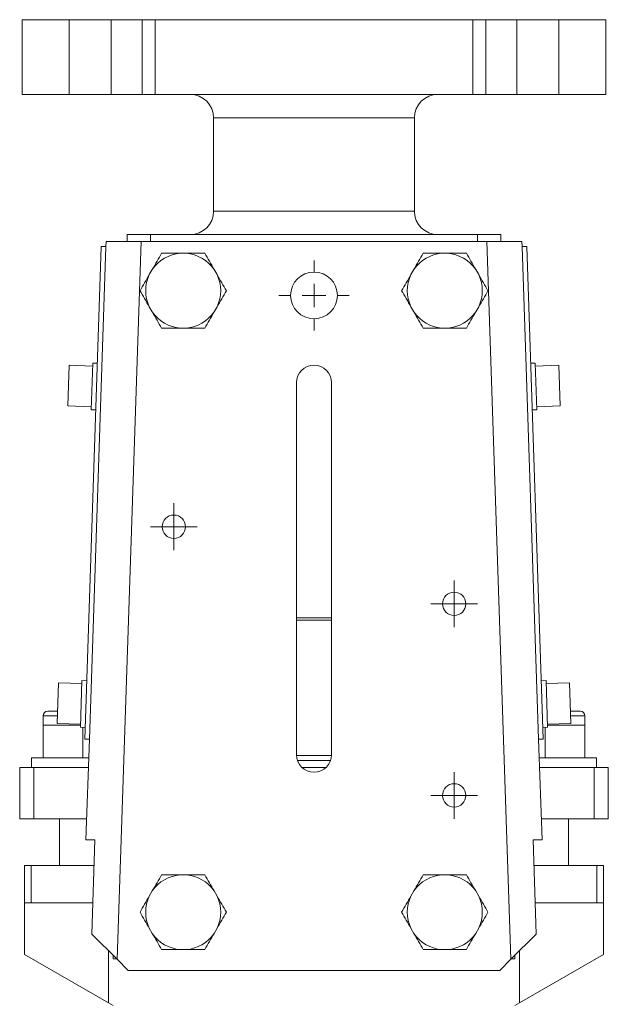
# Model space of a CAD drawing. Header units: millimetres. Extents: x -0.143 to 0.239, y 0.006 to 0.509.
# Tile 2 of 3: x -0.138 to -0.012, y 0.298 to 0.509. Entities that reach past the tile are written whole.
import ezdxf

# ---------------------------------------------------------------- set-up
doc = ezdxf.new("R2010")
doc.units = ezdxf.units.MM

# ---------------------------------------------------------------- blocks, each defined once
blk = doc.blocks.new('SW_CENTERMARKSYMBOL_0')
at = {"color": 0, "linetype": 'Continuous', "lineweight": 0}
for p, q in [((0, 0.005), (0, 0.0075)), ((0, 0), (0, 0.0025)), ((-0.005, 0), (-0.0075, 0)), ((0, 0), (-0.0025, 0)), ((0, 0), (0, -0.0025)), ((0, 0), (0.0025, 0)), ((0.005, 0), (0.0075, 0)), ((0, -0.005), (0, -0.0075))]:
    blk.add_line(p, q, dxfattribs=at)
blk = doc.blocks.new('SW_CENTERMARKSYMBOL_1')
at = {"color": 0, "linetype": 'Continuous', "lineweight": 0}
for p, q in [((0, 0.0025), (0, 0.005)), ((0, 0), (0, 0.0025)), ((-0.0025, 0), (-0.005, 0)), ((0, 0), (-0.0025, 0)), ((0, 0), (0, -0.0025)), ((0, 0), (0.0025, 0)), ((0.0025, 0), (0.005, 0)), ((0, -0.0025), (0, -0.005))]:
    blk.add_line(p, q, dxfattribs=at)
blk = doc.blocks.new('SW_CENTERMARKSYMBOL_2')
at = {"color": 0, "linetype": 'Continuous', "lineweight": 0}
for p, q in [((0, 0.0025), (0, 0.005)), ((0, 0), (0, 0.0025)), ((-0.0025, 0), (-0.005, 0)), ((0, 0), (-0.0025, 0)), ((0, 0), (0, -0.0025)), ((0, 0), (0.0025, 0)), ((0.0025, 0), (0.005, 0)), ((0, -0.0025), (0, -0.005))]:
    blk.add_line(p, q, dxfattribs=at)
blk = doc.blocks.new('SW_CENTERMARKSYMBOL_3')
at = {"color": 0, "linetype": 'Continuous', "lineweight": 0}
for p, q in [((0, 0.0025), (0, 0.005)), ((0, 0), (0, 0.0025)), ((-0.0025, 0), (-0.005, 0)), ((0, 0), (-0.0025, 0)), ((0, 0), (0, -0.0025)), ((0, 0), (0.0025, 0)), ((0.0025, 0), (0.005, 0)), ((0, -0.0025), (0, -0.005))]:
    blk.add_line(p, q, dxfattribs=at)

msp = doc.modelspace()

# ---------------------------------------------------------------- linework, layer by layer
at = {"color": 7, "linetype": 'Continuous', "lineweight": 15}
for p, q in [((-0.1379952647, 0.5087245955), (-0.1379952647, 0.4927245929)), ((-0.1379952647, 0.5087245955), (-0.127919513, 0.5087245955)), ((-0.127919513, 0.5087245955), (-0.127919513, 0.4927245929)), ((-0.127919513, 0.5087245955), (-0.1189110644, 0.5087245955)), ((-0.1189110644, 0.5087245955), (-0.1189110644, 0.4927245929)), ((-0.1189110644, 0.5087245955), (-0.1122571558, 0.5087245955)), ((-0.1122571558, 0.5087245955), (-0.1122571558, 0.4927245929)), ((-0.1122571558, 0.5087245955), (-0.1095239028, 0.5087245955)), ((-0.1095239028, 0.5087245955), (-0.1095239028, 0.4927245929)), ((-0.1095239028, 0.5087245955), (-0.0414666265, 0.5087245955)), ((-0.0414666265, 0.5087245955), (-0.0414666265, 0.4927245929)), ((-0.0414666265, 0.5087245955), (-0.0387333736, 0.5087245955)), ((-0.0387333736, 0.4927245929), (-0.0387333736, 0.5087245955)), ((-0.0387333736, 0.5087245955), (-0.0320794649, 0.5087245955)), ((-0.0320794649, 0.5087245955), (-0.0320794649, 0.4927245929)), ((-0.0320794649, 0.5087245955), (-0.0230710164, 0.5087245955)), ((-0.0230710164, 0.5087245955), (-0.0230710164, 0.4927245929)), ((-0.0230710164, 0.5087245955), (-0.0129952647, 0.5087245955)), ((-0.0129952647, 0.4927245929), (-0.0129952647, 0.5087245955)), ((-0.1379952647, 0.4927245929), (-0.127919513, 0.4927245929)), ((-0.127919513, 0.4927245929), (-0.1189110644, 0.4927245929)), ((-0.1189110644, 0.4927245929), (-0.1122571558, 0.4927245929)), ((-0.1122571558, 0.4927245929), (-0.1095239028, 0.4927245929)), ((-0.1095239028, 0.4927245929), (-0.0414666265, 0.4927245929)), ((-0.0414666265, 0.4927245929), (-0.0387333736, 0.4927245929)), ((-0.0387333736, 0.4927245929), (-0.0320794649, 0.4927245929)), ((-0.0320794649, 0.4927245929), (-0.0230710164, 0.4927245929)), ((-0.0230710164, 0.4927245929), (-0.0129952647, 0.4927245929)), ((-0.0969952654, 0.4877245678), (-0.0969952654, 0.4677245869)), ((-0.0539952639, 0.4677245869), (-0.0539952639, 0.4877245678)), ((-0.1154952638, 0.4627245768), (-0.1154952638, 0.4612245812)), ((-0.1154952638, 0.4627245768), (-0.1104952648, 0.4627245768)), ((-0.1104952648, 0.4627245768), (-0.1104952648, 0.4612245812)), ((-0.1104952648, 0.4627245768), (-0.0404952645, 0.4627245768)), ((-0.0404952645, 0.4627245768), (-0.0404952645, 0.4612245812)), ((-0.0404952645, 0.4627245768), (-0.0354952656, 0.4627245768)), ((-0.0354952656, 0.4627245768), (-0.0354952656, 0.4612245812)), ((-0.1210303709, 0.46019883), (-0.1245807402, 0.3547585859)), ((-0.1200309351, 0.4601651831), (-0.1235813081, 0.3547249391)), ((-0.1210303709, 0.46019883), (-0.1200309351, 0.4601651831)), ((-0.1200309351, 0.4601651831), (-0.1199952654, 0.4612245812)), ((-0.1199952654, 0.4612245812), (-0.1124910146, 0.4612245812)), ((-0.1124910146, 0.4612245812), (-0.1176624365, 0.3076417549)), ((-0.1124910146, 0.4612245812), (-0.0754952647, 0.4612245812)), ((-0.0754952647, 0.4612245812), (-0.0384995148, 0.4612245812)), ((-0.0333280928, 0.3076417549), (-0.0384995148, 0.4612245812)), ((-0.0384995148, 0.4612245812), (-0.0309952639, 0.4612245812)), ((-0.0309952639, 0.4612245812), (-0.0309595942, 0.4601651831)), ((-0.0299601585, 0.46019883), (-0.0309595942, 0.4601651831)), ((-0.0309595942, 0.4601651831), (-0.0274092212, 0.3547249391)), ((-0.0299601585, 0.46019883), (-0.0264097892, 0.3547585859)), ((-0.1028560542, 0.4587287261), (-0.1041344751, 0.4587287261)), ((-0.0468560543, 0.4587287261), (-0.0481344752, 0.4587287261)), ((-0.1101056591, 0.455281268), (-0.1107448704, 0.4541741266)), ((-0.0962456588, 0.4541741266), (-0.0968848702, 0.455281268)), ((-0.0541056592, 0.455281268), (-0.0547448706, 0.4541741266)), ((-0.0402456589, 0.4541741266), (-0.0408848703, 0.455281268)), ((-0.1107448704, 0.4472791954), (-0.1101056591, 0.4461720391)), ((-0.0968848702, 0.4461720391), (-0.0962456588, 0.4472791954)), ((-0.0547448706, 0.4472791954), (-0.0541056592, 0.4461720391)), ((-0.0408848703, 0.4461720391), (-0.0402456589, 0.4472791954)), ((-0.1041344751, 0.442724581), (-0.1028560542, 0.442724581)), ((-0.0481344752, 0.442724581), (-0.0468560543, 0.442724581)), ((-0.1278898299, 0.4347752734), (-0.1281832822, 0.4260602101)), ((-0.1228926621, 0.4346070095), (-0.1278898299, 0.4347752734)), ((-0.1228711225, 0.4352466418), (-0.1232076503, 0.4252523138)), ((-0.1218716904, 0.435212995), (-0.1228711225, 0.4352466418)), ((-0.0281194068, 0.4352466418), (-0.0291188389, 0.435212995)), ((-0.0281194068, 0.4352466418), (-0.027782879, 0.4252523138)), ((-0.0231006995, 0.4347752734), (-0.0280978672, 0.4346070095)), ((-0.0231006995, 0.4347752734), (-0.0228072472, 0.4260602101)), ((-0.0792452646, 0.3514245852), (-0.0792452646, 0.4310245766)), ((-0.0717452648, 0.4310245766), (-0.0717452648, 0.3514245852)), ((-0.1281832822, 0.4260602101), (-0.1231861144, 0.4258919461)), ((-0.0278044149, 0.4258919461), (-0.0228072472, 0.4260602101)), ((-0.1232076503, 0.4252523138), (-0.1222082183, 0.425218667)), ((-0.0287823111, 0.425218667), (-0.027782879, 0.4252523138)), ((-0.0717452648, 0.3807245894), (-0.0792452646, 0.3807245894)), ((-0.0717452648, 0.380224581), (-0.0792452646, 0.380224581)), ((-0.1301782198, 0.3668137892), (-0.1304716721, 0.3580987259)), ((-0.1251810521, 0.3666455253), (-0.1301782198, 0.3668137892)), ((-0.1251595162, 0.3672851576), (-0.125496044, 0.3572908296)), ((-0.1241600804, 0.3672515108), (-0.1251595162, 0.3672851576)), ((-0.0258310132, 0.3672851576), (-0.026830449, 0.3672515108)), ((-0.0258310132, 0.3672851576), (-0.0254944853, 0.3572908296)), ((-0.0208123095, 0.3668137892), (-0.0258094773, 0.3666455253)), ((-0.0208123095, 0.3668137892), (-0.0205188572, 0.3580987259)), ((-0.1324952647, 0.3607245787), (-0.1303832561, 0.3607245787)), ((-0.0206072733, 0.3607245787), (-0.0184952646, 0.3607245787)), ((-0.133495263, 0.3597245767), (-0.133495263, 0.3577245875)), ((-0.0174952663, 0.3577245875), (-0.0174952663, 0.3597245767)), ((-0.133495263, 0.3577245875), (-0.133495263, 0.3507245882)), ((-0.1292452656, 0.3577245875), (-0.133495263, 0.3577245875)), ((-0.1304716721, 0.3580987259), (-0.1254745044, 0.357930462)), ((-0.1254814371, 0.3577245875), (-0.1292452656, 0.3577245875)), ((-0.125496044, 0.3572908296), (-0.1244966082, 0.3572571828)), ((-0.1249952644, 0.3572739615), (-0.1249952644, 0.3507245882)), ((-0.0264939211, 0.3572571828), (-0.0254944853, 0.3572908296)), ((-0.0259952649, 0.3572739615), (-0.0259952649, 0.3507245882)), ((-0.025516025, 0.357930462), (-0.0205188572, 0.3580987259)), ((-0.0255090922, 0.3577245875), (-0.0217452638, 0.3577245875)), ((-0.0217452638, 0.3577245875), (-0.0174952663, 0.3577245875)), ((-0.0174952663, 0.3577245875), (-0.0174952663, 0.3507245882)), ((-0.1245807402, 0.3547585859), (-0.1235813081, 0.3547249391)), ((-0.1243052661, 0.3332245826), (-0.1235813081, 0.3547249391)), ((-0.0264097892, 0.3547585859), (-0.0274092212, 0.3547249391)), ((-0.0274092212, 0.3547249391), (-0.0266852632, 0.3332245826)), ((-0.1359952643, 0.3507245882), (-0.1359952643, 0.3487245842)), ((-0.1236984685, 0.3507245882), (-0.1359952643, 0.3507245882)), ((-0.0717506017, 0.3512245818), (-0.0792399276, 0.3512245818)), ((-0.0719424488, 0.3502245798), (-0.0790480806, 0.3502245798)), ((-0.0272920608, 0.3507245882), (-0.014995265, 0.3507245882)), ((-0.014995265, 0.3487245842), (-0.014995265, 0.3507245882)), ((-0.1384952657, 0.3487245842), (-0.1384952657, 0.3377245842)), ((-0.1384952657, 0.3487245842), (-0.1354952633, 0.3487245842)), ((-0.1354952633, 0.3487245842), (-0.1354952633, 0.3377245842)), ((-0.1354952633, 0.3487245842), (-0.1237833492, 0.3487245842)), ((-0.0780976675, 0.3487245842), (-0.0728928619, 0.3487245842)), ((-0.0272071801, 0.3487245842), (-0.015495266, 0.3487245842)), ((-0.015495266, 0.3487245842), (-0.015495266, 0.3377245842)), ((-0.015495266, 0.3487245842), (-0.0124952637, 0.3487245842)), ((-0.0124952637, 0.3487245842), (-0.0124952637, 0.3377245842)), ((-0.1384952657, 0.3377245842), (-0.1354952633, 0.3377245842)), ((-0.1354952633, 0.3377245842), (-0.12415374, 0.3377245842)), ((-0.1299952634, 0.3377245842), (-0.1299952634, 0.3277245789)), ((-0.0268367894, 0.3377245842), (-0.015495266, 0.3377245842)), ((-0.020995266, 0.3277245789), (-0.020995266, 0.3377245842)), ((-0.015495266, 0.3377245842), (-0.0124952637, 0.3377245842)), ((-0.1223943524, 0.3332245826), (-0.1243052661, 0.3332245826)), ((-0.1230735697, 0.3130528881), (-0.1223943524, 0.3332245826)), ((-0.0266852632, 0.3332245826), (-0.0285961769, 0.3332245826)), ((-0.0285961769, 0.3332245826), (-0.0279169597, 0.3130528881)), ((-0.1374952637, 0.319724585), (-0.1374952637, 0.3277245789)), ((-0.1374952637, 0.3277245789), (-0.1360307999, 0.3277245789)), ((-0.1360307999, 0.319724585), (-0.1360307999, 0.3277245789)), ((-0.1360307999, 0.3277245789), (-0.1225795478, 0.3277245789)), ((-0.0284109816, 0.3277245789), (-0.0149597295, 0.3277245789)), ((-0.0149597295, 0.319724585), (-0.0149597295, 0.3277245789)), ((-0.0149597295, 0.3277245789), (-0.0134952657, 0.3277245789)), ((-0.0134952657, 0.319724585), (-0.0134952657, 0.3277245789)), ((-0.1028560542, 0.3257287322), (-0.1041344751, 0.3257287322)), ((-0.0468560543, 0.3257287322), (-0.0481344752, 0.3257287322)), ((-0.1101056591, 0.3222812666), (-0.1107448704, 0.3211741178)), ((-0.0962456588, 0.3211741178), (-0.0968848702, 0.3222812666)), ((-0.0541056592, 0.3222812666), (-0.0547448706, 0.3211741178)), ((-0.0402456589, 0.3211741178), (-0.0408848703, 0.3222812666)), ((-0.1374952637, 0.319724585), (-0.1374952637, 0.3086942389)), ((-0.1374952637, 0.319724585), (-0.1360307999, 0.319724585)), ((-0.1360307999, 0.319724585), (-0.1228489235, 0.319724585)), ((-0.0281416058, 0.319724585), (-0.0149597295, 0.319724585)), ((-0.0149597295, 0.319724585), (-0.0134952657, 0.319724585)), ((-0.0134952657, 0.3086942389), (-0.0134952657, 0.319724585)), ((-0.1107448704, 0.3142791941), (-0.1101056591, 0.3131720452)), ((-0.0968848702, 0.3131720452), (-0.0962456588, 0.3142791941)), ((-0.0547448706, 0.3142791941), (-0.0541056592, 0.3131720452)), ((-0.0408848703, 0.3131720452), (-0.0402456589, 0.3142791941)), ((-0.1176624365, 0.3076417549), (-0.1230735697, 0.3130528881)), ((-0.0279169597, 0.3130528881), (-0.0333280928, 0.3076417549)), ((-0.1374952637, 0.3086942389), (-0.1194952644, 0.2983019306)), ((-0.1177452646, 0.307724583), (-0.1184952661, 0.307724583)), ((-0.1152452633, 0.3052245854), (-0.1176624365, 0.3076417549)), ((-0.1041344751, 0.3097245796), (-0.1028560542, 0.3097245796)), ((-0.0481344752, 0.3097245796), (-0.0468560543, 0.3097245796)), ((-0.0333280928, 0.3076417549), (-0.0357452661, 0.3052245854)), ((-0.0324952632, 0.307724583), (-0.0332452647, 0.307724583)), ((-0.0314952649, 0.2983019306), (-0.0134952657, 0.3086942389)), ((-0.1152452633, 0.3052245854), (-0.0357452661, 0.3052245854)), ((-0.1194952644, 0.2983019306), (-0.1184952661, 0.2977245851)), ((-0.0324952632, 0.2977245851), (-0.0314952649, 0.2983019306))]:
    msp.add_line(p, q, dxfattribs=at)
at = {"color": 8, "linetype": 'Continuous', "lineweight": 15}
for p, q in [((-0.0754952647, 0.4877245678), (-0.0969952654, 0.4877245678)), ((-0.0539952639, 0.4877245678), (-0.0754952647, 0.4877245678)), ((-0.0969952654, 0.4677245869), (-0.0539952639, 0.4677245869)), ((-0.130416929, 0.3597245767), (-0.133495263, 0.3597245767)), ((-0.0174952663, 0.3597245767), (-0.0205736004, 0.3597245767)), ((-0.1194952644, 0.2983019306), (-0.1194952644, 0.3094745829)), ((-0.1184952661, 0.307724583), (-0.1184952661, 0.3084745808)), ((-0.0324952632, 0.307724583), (-0.0324952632, 0.3084745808)), ((-0.0314952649, 0.2983019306), (-0.0314952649, 0.3094745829))]:
    msp.add_line(p, q, dxfattribs=at)
at = {"color": 7, "linetype": 'Continuous', "lineweight": 15}
for centre, radius in [((-0.0754952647, 0.4497245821), 0.005), ((-0.1054952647, 0.4002245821), 0.0025), ((-0.0454952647, 0.3837245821), 0.0025), ((-0.0454952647, 0.3427245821), 0.0025)]:
    msp.add_circle(centre, radius, dxfattribs=at)
for centre, radius, start, end in [((-0.1019952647, 0.4877245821), 0.005, 0, 90), ((-0.0489952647, 0.4877245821), 0.005, 90, 180), ((-0.1019952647, 0.4677245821), 0.005, 270, 0), ((-0.0489952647, 0.4677245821), 0.005, 180, 270), ((-0.1034952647, 0.4507266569), 0.0080275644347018, 94.5671272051, 145.4328727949), ((-0.1034952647, 0.4507266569), 0.0080275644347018, 34.5671272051, 85.4328727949), ((-0.0474952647, 0.4507266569), 0.0080275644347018, 94.5671272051, 145.4328727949), ((-0.0474952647, 0.4507266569), 0.0080275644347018, 34.5671272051, 85.4328727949), ((-0.1034952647, 0.4507266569), 0.0080275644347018, 154.5671272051, 205.4328727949), ((-0.1034952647, 0.4507266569), 0.0080275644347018, 334.5671272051, 25.4328727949), ((-0.0474952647, 0.4507266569), 0.0080275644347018, 154.5671272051, 205.4328727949), ((-0.0474952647, 0.4507266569), 0.0080275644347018, 334.5671272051, 25.4328727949), ((-0.1034952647, 0.4507266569), 0.0080275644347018, 214.5671272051, 265.4328727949), ((-0.1034952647, 0.4507266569), 0.0080275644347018, 274.5671272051, 325.4328727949), ((-0.0474952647, 0.4507266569), 0.0080275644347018, 214.5671272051, 265.4328727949), ((-0.0474952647, 0.4507266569), 0.0080275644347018, 274.5671272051, 325.4328727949), ((-0.0754952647, 0.4310245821), 0.00375, 0, 180), ((-0.1324952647, 0.3597245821), 0.001, 90, 180), ((-0.0184952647, 0.3597245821), 0.001, 0, 90), ((-0.0754952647, 0.3514245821), 0.00375, 180, 0), ((-0.1034952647, 0.3177266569), 0.0080275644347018, 94.5671272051, 145.4328727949), ((-0.1034952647, 0.3177266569), 0.0080275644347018, 34.5671272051, 85.4328727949), ((-0.0474952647, 0.3177266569), 0.0080275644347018, 94.5671272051, 145.4328727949), ((-0.0474952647, 0.3177266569), 0.0080275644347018, 34.5671272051, 85.4328727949), ((-0.1034952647, 0.3177266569), 0.0080275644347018, 154.5671272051, 205.4328727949), ((-0.1034952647, 0.3177266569), 0.0080275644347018, 334.5671272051, 25.4328727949), ((-0.0474952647, 0.3177266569), 0.0080275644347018, 154.5671272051, 205.4328727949), ((-0.0474952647, 0.3177266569), 0.0080275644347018, 334.5671272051, 25.4328727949), ((-0.1034952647, 0.3177266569), 0.0080275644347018, 214.5671272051, 265.4328727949), ((-0.1034952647, 0.3177266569), 0.0080275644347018, 274.5671272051, 325.4328727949), ((-0.0474952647, 0.3177266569), 0.0080275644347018, 214.5671272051, 265.4328727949), ((-0.0474952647, 0.3177266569), 0.0080275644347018, 274.5671272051, 325.4328727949)]:
    msp.add_arc(centre, radius, start, end, dxfattribs=at)
for points, knots in [([(-0.1081152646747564, 0.4587287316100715), (-0.1084371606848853, 0.4581711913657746), (-0.1087630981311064, 0.4576066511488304), (-0.1094266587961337, 0.456457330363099), (-0.1097659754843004, 0.4558696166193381), (-0.1101056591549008, 0.4552812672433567)], [0, 0, 0, 0, 0.5, 0.5, 1, 1, 1, 1]), ([(-0.1081152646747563, 0.4587287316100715), (-0.1074700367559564, 0.4587287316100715), (-0.1068167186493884, 0.4587287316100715), (-0.1054866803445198, 0.4587287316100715), (-0.1048065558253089, 0.4587287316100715), (-0.1041344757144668, 0.4587287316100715)], [0, 0, 0, 0, 0.5, 0.5, 1, 1, 1, 1]), ([(-0.102856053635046, 0.4587287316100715), (-0.1021857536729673, 0.4587287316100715), (-0.1015188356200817, 0.4587287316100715), (-0.1001906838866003, 0.4587287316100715), (-0.0995261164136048, 0.4587287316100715), (-0.0988752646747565, 0.4587287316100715)], [0, 0, 0, 0, 0.5, 0.5, 1, 1, 1, 1]), ([(-0.0521152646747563, 0.4587287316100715), (-0.0524371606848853, 0.4581711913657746), (-0.0527630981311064, 0.4576066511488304), (-0.0534266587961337, 0.456457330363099), (-0.0537659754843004, 0.4558696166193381), (-0.0541056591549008, 0.4552812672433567)], [0, 0, 0, 0, 0.5, 0.5, 1, 1, 1, 1]), ([(-0.0521152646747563, 0.4587287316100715), (-0.0514700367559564, 0.4587287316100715), (-0.0508167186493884, 0.4587287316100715), (-0.0494866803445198, 0.4587287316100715), (-0.0488065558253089, 0.4587287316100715), (-0.0481344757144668, 0.4587287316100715)], [0, 0, 0, 0, 0.5, 0.5, 1, 1, 1, 1]), ([(-0.046856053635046, 0.4587287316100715), (-0.0461857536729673, 0.4587287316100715), (-0.0455188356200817, 0.4587287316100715), (-0.0441906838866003, 0.4587287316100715), (-0.0435261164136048, 0.4587287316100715), (-0.0428752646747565, 0.4587287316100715)], [0, 0, 0, 0, 0.5, 0.5, 1, 1, 1, 1]), ([(-0.0942552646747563, 0.4507266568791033), (-0.0945771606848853, 0.4512841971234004), (-0.0949030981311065, 0.4518487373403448), (-0.0955666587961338, 0.4529980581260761), (-0.0959059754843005, 0.453585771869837), (-0.0962456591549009, 0.4541741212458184)], [0, 0, 0, 0, 0.5, 0.5, 1, 1, 1, 1]), ([(-0.0382552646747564, 0.4507266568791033), (-0.0385771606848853, 0.4512841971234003), (-0.0389030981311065, 0.4518487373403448), (-0.0395666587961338, 0.4529980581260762), (-0.0399059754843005, 0.4535857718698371), (-0.0402456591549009, 0.4541741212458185)], [0, 0, 0, 0, 0.5, 0.5, 1, 1, 1, 1]), ([(-0.1127352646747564, 0.4507266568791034), (-0.1124133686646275, 0.4501691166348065), (-0.1120874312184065, 0.4496045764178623), (-0.1114238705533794, 0.4484552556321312), (-0.1110845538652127, 0.4478675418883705), (-0.1107448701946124, 0.4472791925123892)], [0, 0, 0, 0, 0.5, 0.5, 1, 1, 1, 1]), ([(-0.0567352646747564, 0.4507266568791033), (-0.0564133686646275, 0.4501691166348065), (-0.0560874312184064, 0.4496045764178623), (-0.0554238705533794, 0.4484552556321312), (-0.0550845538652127, 0.4478675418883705), (-0.0547448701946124, 0.4472791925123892)], [0, 0, 0, 0, 0.5, 0.5, 1, 1, 1, 1]), ([(-0.0988752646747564, 0.442724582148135), (-0.0985533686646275, 0.4432821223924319), (-0.0982274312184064, 0.4438466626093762), (-0.0975638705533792, 0.4449959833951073), (-0.0972245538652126, 0.445583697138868), (-0.0968848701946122, 0.4461720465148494)], [0, 0, 0, 0, 0.5, 0.5, 1, 1, 1, 1]), ([(-0.0428752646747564, 0.4427245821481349), (-0.0425533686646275, 0.4432821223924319), (-0.0422274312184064, 0.4438466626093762), (-0.0415638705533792, 0.4449959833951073), (-0.0412245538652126, 0.445583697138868), (-0.0408848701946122, 0.4461720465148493)], [0, 0, 0, 0, 0.5, 0.5, 1, 1, 1, 1]), ([(-0.1081152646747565, 0.4427245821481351), (-0.1074701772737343, 0.442724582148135), (-0.1068171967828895, 0.442724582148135), (-0.1054884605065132, 0.4427245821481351), (-0.1048076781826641, 0.4427245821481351), (-0.1041344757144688, 0.4427245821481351)], [0, 0, 0, 0, 0.4999999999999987, 0.4999999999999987, 1, 1, 1, 1]), ([(-0.1028560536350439, 0.4427245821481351), (-0.1021851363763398, 0.4427245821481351), (-0.1015181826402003, 0.4427245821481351), (-0.100190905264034, 0.4427245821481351), (-0.099527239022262, 0.4427245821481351), (-0.0988752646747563, 0.4427245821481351)], [0, 0, 0, 0, 0.5, 0.5, 1, 1, 1, 1]), ([(-0.0521152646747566, 0.4427245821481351), (-0.0514701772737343, 0.4427245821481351), (-0.0508171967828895, 0.4427245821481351), (-0.0494884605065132, 0.4427245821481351), (-0.0488076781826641, 0.4427245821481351), (-0.0481344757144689, 0.4427245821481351)], [0, 0, 0, 0, 0.5, 0.5, 1, 1, 1, 1]), ([(-0.0468560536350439, 0.4427245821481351), (-0.0461851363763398, 0.4427245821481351), (-0.0455181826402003, 0.4427245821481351), (-0.044190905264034, 0.4427245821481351), (-0.043527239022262, 0.4427245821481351), (-0.0428752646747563, 0.4427245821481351)], [0, 0, 0, 0, 0.5, 0.5, 1, 1, 1, 1]), ([(-0.1081152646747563, 0.3257287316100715), (-0.1084371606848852, 0.3251711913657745), (-0.1087630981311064, 0.3246066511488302), (-0.1094266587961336, 0.323457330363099), (-0.1097659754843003, 0.3228696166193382), (-0.1101056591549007, 0.3222812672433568)], [0, 0, 0, 0, 0.5, 0.5, 1, 1, 1, 1]), ([(-0.1081152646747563, 0.3257287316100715), (-0.1074700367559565, 0.3257287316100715), (-0.1068167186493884, 0.3257287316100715), (-0.1054866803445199, 0.3257287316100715), (-0.104806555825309, 0.3257287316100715), (-0.1041344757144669, 0.3257287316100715)], [0, 0, 0, 0, 0.5, 0.5, 1, 1, 1, 1]), ([(-0.1028560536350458, 0.3257287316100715), (-0.1021857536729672, 0.3257287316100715), (-0.1015188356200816, 0.3257287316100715), (-0.1001906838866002, 0.3257287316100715), (-0.0995261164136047, 0.3257287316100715), (-0.0988752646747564, 0.3257287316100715)], [0, 0, 0, 0, 0.5, 0.5, 1, 1, 1, 1]), ([(-0.0521152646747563, 0.3257287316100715), (-0.0524371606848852, 0.3251711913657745), (-0.0527630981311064, 0.3246066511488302), (-0.0534266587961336, 0.323457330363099), (-0.0537659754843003, 0.3228696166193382), (-0.0541056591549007, 0.3222812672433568)], [0, 0, 0, 0, 0.5, 0.5, 1, 1, 1, 1]), ([(-0.0521152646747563, 0.3257287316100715), (-0.0514700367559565, 0.3257287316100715), (-0.0508167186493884, 0.3257287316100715), (-0.0494866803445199, 0.3257287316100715), (-0.048806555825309, 0.3257287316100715), (-0.0481344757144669, 0.3257287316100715)], [0, 0, 0, 0, 0.5, 0.5, 1, 1, 1, 1]), ([(-0.0468560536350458, 0.3257287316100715), (-0.0461857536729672, 0.3257287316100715), (-0.0455188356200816, 0.3257287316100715), (-0.0441906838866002, 0.3257287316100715), (-0.0435261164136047, 0.3257287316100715), (-0.0428752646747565, 0.3257287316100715)], [0, 0, 0, 0, 0.4999999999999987, 0.4999999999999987, 1, 1, 1, 1]), ([(-0.0942552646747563, 0.3177266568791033), (-0.0945771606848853, 0.3182841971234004), (-0.0949030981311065, 0.3188487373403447), (-0.0955666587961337, 0.3199980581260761), (-0.0959059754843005, 0.3205857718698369), (-0.0962456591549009, 0.3211741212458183)], [0, 0, 0, 0, 0.5, 0.5, 1, 1, 1, 1]), ([(-0.0382552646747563, 0.3177266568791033), (-0.0385771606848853, 0.3182841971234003), (-0.0389030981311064, 0.3188487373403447), (-0.0395666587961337, 0.3199980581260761), (-0.0399059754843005, 0.3205857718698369), (-0.0402456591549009, 0.3211741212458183)], [0, 0, 0, 0, 0.5, 0.5, 1, 1, 1, 1]), ([(-0.1127352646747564, 0.3177266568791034), (-0.1124133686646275, 0.3171691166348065), (-0.1120874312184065, 0.3166045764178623), (-0.1114238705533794, 0.3154552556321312), (-0.1110845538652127, 0.3148675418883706), (-0.1107448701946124, 0.3142791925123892)], [0, 0, 0, 0, 0.5, 0.5, 1, 1, 1, 1]), ([(-0.0567352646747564, 0.3177266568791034), (-0.0564133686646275, 0.3171691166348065), (-0.0560874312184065, 0.3166045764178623), (-0.0554238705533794, 0.3154552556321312), (-0.0550845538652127, 0.3148675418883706), (-0.0547448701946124, 0.3142791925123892)], [0, 0, 0, 0, 0.5, 0.5, 1, 1, 1, 1]), ([(-0.0988752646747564, 0.309724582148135), (-0.0985533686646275, 0.310282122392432), (-0.0982274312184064, 0.3108466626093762), (-0.0975638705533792, 0.3119959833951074), (-0.0972245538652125, 0.3125836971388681), (-0.0968848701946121, 0.3131720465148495)], [0, 0, 0, 0, 0.5, 0.5, 1, 1, 1, 1]), ([(-0.0428752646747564, 0.309724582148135), (-0.0425533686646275, 0.310282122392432), (-0.0422274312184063, 0.3108466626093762), (-0.0415638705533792, 0.3119959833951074), (-0.0412245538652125, 0.3125836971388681), (-0.0408848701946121, 0.3131720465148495)], [0, 0, 0, 0, 0.5, 0.5, 1, 1, 1, 1]), ([(-0.1081152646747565, 0.3097245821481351), (-0.1074701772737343, 0.3097245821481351), (-0.1068171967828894, 0.3097245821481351), (-0.1054884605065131, 0.3097245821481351), (-0.1048076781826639, 0.3097245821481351), (-0.1041344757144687, 0.3097245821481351)], [0, 0, 0, 0, 0.4999999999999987, 0.4999999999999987, 1, 1, 1, 1]), ([(-0.102856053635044, 0.3097245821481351), (-0.1021851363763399, 0.3097245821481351), (-0.1015181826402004, 0.3097245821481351), (-0.100190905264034, 0.3097245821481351), (-0.099527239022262, 0.3097245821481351), (-0.0988752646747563, 0.3097245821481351)], [0, 0, 0, 0, 0.5, 0.5, 1, 1, 1, 1]), ([(-0.0521152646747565, 0.3097245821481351), (-0.0514701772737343, 0.3097245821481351), (-0.0508171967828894, 0.3097245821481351), (-0.0494884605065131, 0.3097245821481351), (-0.0488076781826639, 0.3097245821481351), (-0.0481344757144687, 0.3097245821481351)], [0, 0, 0, 0, 0.5, 0.5, 1, 1, 1, 1]), ([(-0.0468560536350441, 0.3097245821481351), (-0.0461851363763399, 0.3097245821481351), (-0.0455181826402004, 0.3097245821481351), (-0.044190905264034, 0.3097245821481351), (-0.043527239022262, 0.3097245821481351), (-0.0428752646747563, 0.3097245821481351)], [0, 0, 0, 0, 0.5000000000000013, 0.5000000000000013, 1, 1, 1, 1])]:
    msp.add_open_spline(points, degree=3, knots=knots, dxfattribs=at)
for points in [[(-0.0968848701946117, 0.4552812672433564), (-0.0975634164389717, 0.4564565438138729), (-0.0982243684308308, 0.4576013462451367), (-0.0988752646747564, 0.4587287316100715)], [(-0.0408848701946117, 0.4552812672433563), (-0.0415634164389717, 0.4564565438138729), (-0.0422243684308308, 0.4576013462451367), (-0.0428752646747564, 0.4587287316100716)], [(-0.110744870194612, 0.454174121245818), (-0.1114234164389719, 0.4529988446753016), (-0.1120843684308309, 0.451854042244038), (-0.1127352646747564, 0.4507266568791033)], [(-0.054744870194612, 0.454174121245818), (-0.0554234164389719, 0.4529988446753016), (-0.0560843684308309, 0.451854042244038), (-0.0567352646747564, 0.4507266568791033)], [(-0.0962456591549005, 0.4472791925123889), (-0.0955671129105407, 0.4484544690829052), (-0.0949061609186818, 0.4495992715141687), (-0.0942552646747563, 0.4507266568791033)], [(-0.0402456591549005, 0.4472791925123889), (-0.0395671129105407, 0.4484544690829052), (-0.0389061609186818, 0.4495992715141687), (-0.0382552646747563, 0.4507266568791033)], [(-0.1101056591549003, 0.446172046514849), (-0.1094271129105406, 0.444996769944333), (-0.1087661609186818, 0.4438519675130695), (-0.1081152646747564, 0.4427245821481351)], [(-0.0541056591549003, 0.446172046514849), (-0.0534271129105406, 0.444996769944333), (-0.0527661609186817, 0.4438519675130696), (-0.0521152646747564, 0.4427245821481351)], [(-0.0968848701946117, 0.3222812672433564), (-0.0975634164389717, 0.323456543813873), (-0.0982243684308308, 0.3246013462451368), (-0.0988752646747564, 0.3257287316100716)], [(-0.0408848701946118, 0.3222812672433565), (-0.0415634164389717, 0.323456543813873), (-0.0422243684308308, 0.3246013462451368), (-0.0428752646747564, 0.3257287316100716)], [(-0.110744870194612, 0.3211741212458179), (-0.1114234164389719, 0.3199988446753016), (-0.1120843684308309, 0.318854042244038), (-0.1127352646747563, 0.3177266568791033)], [(-0.054744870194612, 0.3211741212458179), (-0.0554234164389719, 0.3199988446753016), (-0.0560843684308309, 0.318854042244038), (-0.0567352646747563, 0.3177266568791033)], [(-0.0962456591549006, 0.3142791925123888), (-0.0955671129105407, 0.3154544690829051), (-0.0949061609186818, 0.3165992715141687), (-0.0942552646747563, 0.3177266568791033)], [(-0.0402456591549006, 0.3142791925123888), (-0.0395671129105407, 0.3154544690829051), (-0.0389061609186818, 0.3165992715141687), (-0.0382552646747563, 0.3177266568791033)], [(-0.1101056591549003, 0.313172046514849), (-0.1094271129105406, 0.311996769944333), (-0.1087661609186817, 0.3108519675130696), (-0.1081152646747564, 0.3097245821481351)], [(-0.0541056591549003, 0.313172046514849), (-0.0534271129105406, 0.311996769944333), (-0.0527661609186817, 0.3108519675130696), (-0.0521152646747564, 0.3097245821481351)]]:
    msp.add_open_spline(points, degree=3, dxfattribs=at)

# ---------------------------------------------------------------- block references
at = {"color": 7, "linetype": 'Continuous', "lineweight": 0}
for name, p in [('SW_CENTERMARKSYMBOL_0', (-0.0754952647, 0.4497245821)), ('SW_CENTERMARKSYMBOL_3', (-0.1054952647, 0.4002245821)), ('SW_CENTERMARKSYMBOL_2', (-0.0454952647, 0.3837245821)), ('SW_CENTERMARKSYMBOL_1', (-0.0454952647, 0.3427245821))]:
    msp.add_blockref(name, p, dxfattribs=at)

doc.saveas('drawing.dxf')
